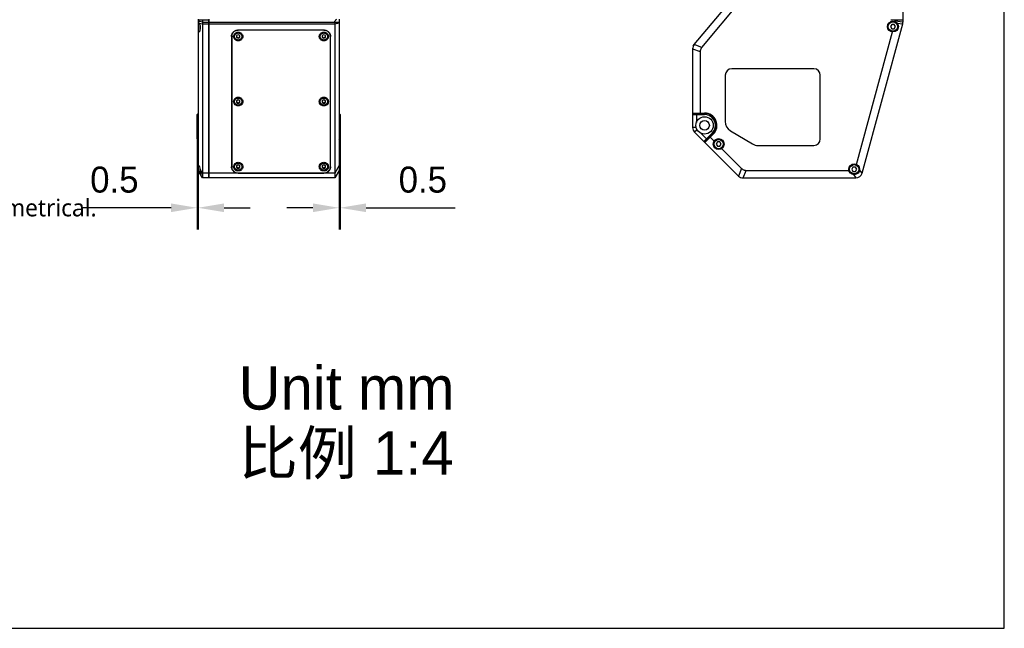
# Model space of a CAD drawing. Header units: millimetres. Extents: x 0 to 240, y 0 to 169.
# Tile 24 of 27: x 126 to 240, y 0 to 70. Entities that reach past the tile are written whole.
import ezdxf

# ---------------------------------------------------------------- set-up
doc = ezdxf.new("R2010")
doc.units = ezdxf.units.MM
doc.header["$LTSCALE"] = 32.67
doc.header["$PDMODE"] = 3
doc.header["$PDSIZE"] = 8
doc.layers.get('0').update_dxf_attribs({"linetype": 'CONTINUOUS'})
doc.layers.get('Defpoints').update_dxf_attribs({"linetype": 'CONTINUOUS'})
for name, color, linetype in [('00_COMPONENTS', 7, 'CONTINUOUS'), ('50_ALL_DETAILS', 7, 'CONTINUOUS'), ('51__DRAFT_DIMS', 7, 'CONTINUOUS')]:
    doc.layers.add(name, color=color, linetype=linetype)
doc.styles.get("Standard").update_dxf_attribs({"font": '兰亭黑 GBK.TTF'})
doc.dimstyles.new('DIMSTYLE_4', dxfattribs={"dimtxt": 3, "dimasz": 3, "dimexe": 2.5, "dimexo": 0.5, "dimgap": 0.75, "dimtad": 1, "dimlfac": 4, "dimdsep": 46, "dimtxsty": 'STANDARD', "dimblk": '_FILLED', "dimblk1": '_FILLED', "dimblk2": '_FILLED', "dimcen": 0.09, "dimclrt": 3, "dimazin": 2, "dimtp": 0.1, "dimtm": 0.1, "dimtfac": 1, "dimtofl": 0, "dimtmove": 0, "dimatfit": 3, "dimldrblk": '_FILLED', "dimfxl": 1, "dimtolj": 1, "dimarcsym": 0})

# ---------------------------------------------------------------- blocks, each defined once
blk = doc.blocks.new('_FILLED')
at = {"color": 0, "linetype": 'ByBlock'}
blk.add_solid([(0, 0), (-1, 0.167), (-1, -0.167)], dxfattribs=at)
blk = doc.blocks.new('*D7')
at = {"layer": '51__DRAFT_DIMS', "color": 0, "lineweight": -2}
for p, q in [((146.57, 56.64), (146.57, 46.02)), ((146.69, 53.02), (146.69, 46.02)), ((143.57, 48.52), (133.28, 48.52)), ((149.69, 48.52), (152.69, 48.52))]:
    blk.add_line(p, q, dxfattribs=at)
at = {"layer": 'Defpoints', "color": 0}
for p in [(146.57, 57.14), (146.69, 53.52), (146.69, 48.52)]:
    blk.add_point(p, dxfattribs=at)
at = {"layer": '51__DRAFT_DIMS', "color": 0, "linetype": 'ByBlock', "lineweight": -2, "xscale": 3, "yscale": 3, "zscale": 3}
blk.add_blockref('_FILLED', (146.57, 48.52), dxfattribs=at)
at = {"layer": '51__DRAFT_DIMS', "color": 0, "linetype": 'ByBlock', "lineweight": -2, "xscale": 3, "yscale": 3, "zscale": 3, "rotation": 180}
blk.add_blockref('_FILLED', (146.69, 48.52), dxfattribs=at)
at = {"layer": '51__DRAFT_DIMS', "color": 3, "insert": (139.82, 53.27), "char_height": 3, "attachment_point": 3, "line_spacing_factor": 0.9}
blk.add_mtext('\\A1;0.5', dxfattribs=at)
blk = doc.blocks.new('*D8')
at = {"layer": '51__DRAFT_DIMS', "color": 0, "lineweight": -2}
for p, q in [((163.07, 56.64), (163.07, 46.02)), ((162.94, 52.89), (162.94, 46.02)), ((159.94, 48.52), (156.94, 48.52)), ((166.07, 48.52), (176.35, 48.52))]:
    blk.add_line(p, q, dxfattribs=at)
at = {"layer": 'Defpoints', "color": 0}
for p in [(163.07, 57.14), (162.94, 53.39), (162.94, 48.52)]:
    blk.add_point(p, dxfattribs=at)
at = {"layer": '51__DRAFT_DIMS', "color": 0, "linetype": 'ByBlock', "lineweight": -2, "xscale": 3, "yscale": 3, "zscale": 3}
blk.add_blockref('_FILLED', (162.94, 48.52), dxfattribs=at)
at = {"layer": '51__DRAFT_DIMS', "color": 0, "linetype": 'ByBlock', "lineweight": -2, "xscale": 3, "yscale": 3, "zscale": 3, "rotation": 180}
blk.add_blockref('_FILLED', (163.07, 48.52), dxfattribs=at)
at = {"layer": '51__DRAFT_DIMS', "color": 3, "insert": (169.82, 53.27), "char_height": 3, "attachment_point": 1, "line_spacing_factor": 0.9}
blk.add_mtext('\\A1;0.5', dxfattribs=at)

msp = doc.modelspace()

# ---------------------------------------------------------------- linework, layer by layer
for p, q in [((239.6739, 0), (239.6739, 168.587)), ((0, 0), (239.6739, 0))]:
    msp.add_line(p, q)
at = {"layer": '00_COMPONENTS', "color": 7}
for p, q in [((203.9038, 67.3417), (208.7974, 73.1737)), ((227.9783, 73.0366), (227.9783, 69.9461)), ((204.7788, 67.0233), (209.2919, 72.4018)), ((146.69, 70.2708), (146.69, 52.8333)), ((146.69, 70.2208), (147.94, 70.2208)), ((146.94, 69.0161), (146.94, 69.5419)), ((147.19, 70.2208), (147.19, 51.9583)), ((147.89, 70.2208), (147.89, 51.9583)), ((147.94, 70.2708), (147.94, 51.9583)), ((162.44, 69.8883), (162.44, 51.9583)), ((162.94, 70.2708), (162.94, 52.8333)), ((223.2785, 52.512), (227.9522, 69.7499)), ((226.684, 69.6762), (226.5396, 69.4262)), ((226.5396, 69.4262), (226.684, 69.1762)), ((226.6033, 70.2208), (227.9783, 70.2208)), ((226.9727, 69.6762), (226.684, 69.6762)), ((227.117, 69.4262), (226.9727, 69.6762)), ((226.9727, 69.1762), (227.117, 69.4262)), ((227.1033, 70.0626), (227.1033, 70.2208)), ((150.54, 68.2811), (150.54, 53.2609)), ((150.565, 68.4119), (150.565, 53.2609)), ((151.315, 68.49), (151.1275, 68.3856)), ((151.1275, 68.3856), (151.1275, 68.1766)), ((151.1275, 68.2486), (151.315, 68.1441)), ((151.1275, 68.1766), (151.315, 68.0721)), ((161.19, 69.0291), (151.315, 69.0291)), ((161.19, 69.0049), (151.315, 69.0049)), ((151.5025, 68.3856), (151.315, 68.49)), ((151.315, 68.1441), (151.5025, 68.2486)), ((151.315, 68.0721), (151.5025, 68.1766)), ((151.315, 68.0721), (151.315, 68.1441)), ((151.5025, 68.1766), (151.5025, 68.3856)), ((161.19, 68.49), (161.0025, 68.3856)), ((161.0025, 68.3856), (161.0025, 68.1766)), ((161.0025, 68.2486), (161.19, 68.1441)), ((161.0025, 68.1766), (161.19, 68.0721)), ((161.3775, 68.3856), (161.19, 68.49)), ((161.19, 68.1441), (161.3775, 68.2486)), ((161.19, 68.0721), (161.3775, 68.1766)), ((161.19, 68.0721), (161.19, 68.1441)), ((161.3775, 68.1766), (161.3775, 68.3856)), ((161.94, 53.2609), (161.94, 68.4119)), ((161.965, 53.2609), (161.965, 68.2811)), ((222.6442, 53.5166), (226.7887, 68.8024)), ((226.684, 69.1762), (226.9727, 69.1762)), ((203.8017, 67.2201), (203.9013, 67.3388)), ((203.8017, 67.2201), (203.8148, 67.2092)), ((203.7283, 66.8596), (203.7283, 57.7689)), ((204.6033, 66.5412), (204.6033, 59.4533)), ((207.4783, 63.8083), (207.4783, 58.4833)), ((217.7033, 64.5583), (208.2283, 64.5583)), ((218.4533, 56.4583), (218.4533, 63.8083)), ((151.315, 60.9799), (151.1275, 60.8755)), ((151.1275, 60.8755), (151.1275, 60.6665)), ((151.1275, 60.7385), (151.315, 60.634)), ((151.1275, 60.6665), (151.315, 60.562)), ((151.5025, 60.8755), (151.315, 60.9799)), ((151.315, 60.634), (151.5025, 60.7385)), ((151.315, 60.562), (151.5025, 60.6665)), ((151.315, 60.562), (151.315, 60.634)), ((151.5025, 60.6665), (151.5025, 60.8755)), ((161.19, 60.9799), (161.0025, 60.8755)), ((161.0025, 60.8755), (161.0025, 60.6665)), ((161.0025, 60.7385), (161.19, 60.634)), ((161.0025, 60.6665), (161.19, 60.562)), ((161.3775, 60.8755), (161.19, 60.9799)), ((161.19, 60.634), (161.3775, 60.7385)), ((161.19, 60.562), (161.3775, 60.6665)), ((161.19, 60.562), (161.19, 60.634)), ((161.3775, 60.6665), (161.3775, 60.8755)), ((146.565, 59.2778), (146.69, 59.4028)), ((146.565, 56.481), (146.565, 59.2778)), ((163.065, 59.2778), (162.94, 59.4028)), ((163.065, 59.2778), (163.065, 56.481)), ((203.7283, 59.4533), (205.1033, 59.4533)), ((203.7283, 59.4028), (205.1033, 59.4028)), ((203.7283, 59.2778), (205.1033, 59.2778)), ((204.1658, 59.2778), (204.199, 59.4028)), ((204.1658, 59.2778), (204.1658, 58.3758)), ((203.948, 57.2386), (209.0087, 52.1779)), ((204.6865, 57.1188), (205.3243, 56.481)), ((205.0149, 56.1717), (205.9872, 57.1439)), ((205.1033, 56.0833), (206.0756, 57.0555)), ((205.1384, 56.0481), (206.1109, 57.0206)), ((208.0845, 57.4118), (210.6226, 55.8868)), ((146.69, 56.4161), (146.565, 56.481)), ((146.565, 56.481), (146.69, 56.3263)), ((162.94, 56.3263), (163.065, 56.481)), ((162.94, 56.4161), (163.065, 56.481)), ((205.4362, 56.4161), (205.3243, 56.481)), ((205.7572, 56.6669), (206.2069, 56.2171)), ((206.584, 56.1225), (206.4396, 55.8725)), ((206.4396, 55.8725), (206.584, 55.6225)), ((206.8727, 56.1225), (206.584, 56.1225)), ((207.017, 55.8725), (206.8727, 56.1225)), ((206.8727, 55.6225), (207.017, 55.8725)), ((211.2663, 55.7083), (217.7033, 55.7083)), ((206.584, 55.6225), (206.8727, 55.6225)), ((207.0729, 55.3511), (209.3711, 53.0529)), ((151.315, 53.4698), (151.1275, 53.3654)), ((151.5025, 53.3654), (151.315, 53.4698)), ((161.19, 53.4698), (161.0025, 53.3654)), ((161.3775, 53.3654), (161.19, 53.4698)), ((147.19, 51.9583), (146.69, 52.8333)), ((146.94, 52.4208), (146.94, 53.0739)), ((146.965, 52.3958), (146.992, 52.3958)), ((151.1275, 53.3654), (151.1275, 53.1564)), ((151.1275, 53.2284), (151.315, 53.1239)), ((151.1275, 53.1564), (151.315, 53.0519)), ((151.315, 53.1239), (151.5025, 53.2284)), ((151.315, 53.0519), (151.5025, 53.1564)), ((151.315, 53.0519), (151.315, 53.1239)), ((151.315, 52.537), (161.19, 52.537)), ((151.315, 52.5129), (161.19, 52.5129)), ((151.5025, 53.1564), (151.5025, 53.3654)), ((161.0025, 53.3654), (161.0025, 53.1564)), ((161.0025, 53.2284), (161.19, 53.1239)), ((161.0025, 53.1564), (161.19, 53.0519)), ((161.19, 53.1239), (161.3775, 53.2284)), ((161.19, 53.0519), (161.3775, 53.1564)), ((161.19, 53.0519), (161.19, 53.1239)), ((161.3775, 53.1564), (161.3775, 53.3654)), ((162.94, 52.8333), (162.44, 51.9583)), ((209.9014, 52.8333), (221.751, 52.8333)), ((222.219, 53.2083), (222.0747, 52.9583)), ((222.0747, 52.9583), (222.219, 52.7083)), ((222.5077, 53.2083), (222.219, 53.2083)), ((222.219, 52.7083), (222.5077, 52.7083)), ((222.652, 52.9583), (222.5077, 53.2083)), ((222.5077, 52.7083), (222.652, 52.9583)), ((147.89, 51.9583), (147.19, 51.9583)), ((147.94, 52.1833), (147.89, 52.1833)), ((162.44, 51.9583), (147.94, 51.9583)), ((209.539, 51.9583), (222.5546, 51.9583))]:
    msp.add_line(p, q, dxfattribs=at)
at = {"layer": '00_COMPONENTS', "color": 4}
for p, q in [((147.19, 69.9461), (146.69, 70.0626)), ((146.8171, 69.8368), (147.19, 69.7499)), ((146.965, 69.1209), (146.965, 69.4141)), ((147.19, 69.9461), (147.89, 69.9461)), ((147.19, 69.7499), (147.89, 69.7499)), ((147.89, 69.4322), (147.94, 69.4322)), ((147.94, 69.9461), (162.4452, 69.9461)), ((147.94, 69.7499), (162.44, 69.7499)), ((162.44, 69.7499), (162.94, 69.8664)), ((227.9783, 69.9461), (227.1033, 70.0626)), ((227.2995, 69.8368), (227.9522, 69.7499)), ((151.315, 69.0049), (151.315, 69.0291)), ((161.19, 69.0049), (161.19, 69.0291)), ((204.7788, 67.0233), (203.9038, 67.3417)), ((203.7283, 66.8596), (204.6033, 66.5412)), ((205.1033, 59.2778), (205.1033, 59.4028)), ((146.565, 57.1439), (146.69, 57.0555)), ((163.065, 57.1439), (162.94, 57.0555)), ((204.1374, 57.7689), (203.7283, 57.7689)), ((204.2373, 57.5279), (203.948, 57.2386)), ((205.9872, 57.1439), (206.0756, 57.0555)), ((162.94, 53.387), (162.44, 52.512)), ((146.965, 52.3958), (146.965, 52.9462)), ((147.19, 52.512), (146.9709, 52.8954)), ((147.89, 52.512), (147.19, 52.512)), ((147.94, 52.5709), (147.89, 52.5709)), ((162.44, 52.512), (147.94, 52.512)), ((151.315, 52.5129), (151.315, 52.537)), ((161.19, 52.5129), (161.19, 52.537)), ((209.3711, 53.0529), (209.0087, 52.1779)), ((209.539, 51.9583), (209.9014, 52.8333)), ((222.2613, 52.3417), (222.5546, 51.9583)), ((223.2785, 52.512), (222.9852, 52.8954))]:
    msp.add_line(p, q, dxfattribs=at)
at = {"layer": '00_COMPONENTS', "color": 7}
for centre, radius in [((226.8283, 69.4262), 0.625), ((226.8283, 69.4262), 0.5625), ((205.1033, 58.0278), 1), ((205.1033, 58.0278), 0.55), ((206.7283, 55.8725), 0.625), ((206.7283, 55.8725), 0.5625), ((222.3633, 52.9583), 0.625), ((222.3633, 52.9583), 0.5625)]:
    msp.add_circle(centre, radius, dxfattribs=at)
at = {"layer": '00_COMPONENTS', "color": 4}
for centre in [(226.8283, 69.4262), (206.7283, 55.8725), (222.3633, 52.9583)]:
    msp.add_circle(centre, 0.5375, dxfattribs=at)
at = {"layer": '00_COMPONENTS', "color": 7}
for centre, radius, start, end in [((162.7693, 69.8881), 0.3293, 169.854002, 179.970123), ((226.3536, 70.0627), 0.7497, 354.371523, 359.994415), ((227.2283, 69.9461), 0.75, 344.83, 0), ((151.2643, 68.4119), 0.6993, 174.214874, 179.997684), ((161.2407, 68.4119), 0.6993, 0.002316, 5.785126), ((204.4783, 66.8596), 0.75, 140, 180), ((208.2283, 63.8083), 0.75, 90, 180), ((217.7033, 63.8083), 0.75, 0, 90), ((205.1033, 58.0283), 1.425, 315, 90), ((205.1033, 58.0278), 1.375, 315, 90), ((205.1033, 58.0278), 1.25, 315, 90), ((208.7283, 58.4833), 1.25, 180, 239), ((204.4783, 57.7689), 0.75, 180, 225), ((211.2663, 56.9583), 1.25, 239, 270), ((217.7033, 56.4583), 0.75, 270, 0), ((151.2642, 53.3919), 0.7242, 180.014241, 196.154668), ((161.2408, 53.3919), 0.7242, 343.845332, 359.985759), ((146.965, 52.4208), 0.025, 180, 270), ((222.5546, 52.7083), 0.75, 270, 344.83), ((209.539, 52.7083), 0.75, 225, 270)]:
    msp.add_arc(centre, radius, start, end, dxfattribs=at)
at = {"layer": '00_COMPONENTS', "color": 4}
msp.add_arc((165.7674, 6.1873), 63.7879, 92.540479, 92.990116, dxfattribs=at)
at = {"layer": '00_COMPONENTS', "color": 7}
for centre, start_param, end_param in [((146.6186, 69.4262), -3.31787455, -0.96690755), ((146.6186, 52.9583), -1.78444425, -0.57899774)]:
    msp.add_ellipse(centre, major_axis=(-0.1317, 0.621), ratio=0.53456596, start_param=start_param, end_param=end_param, dxfattribs=at)
for points, knots in [([(146.8171, 69.8368), (146.7981, 69.8669), (146.7601, 69.9215), (146.7139, 69.9697), (146.69, 69.9892)], [0, 0, 0, 0, 0.53601901, 1, 1, 1, 1]), ([(162.4452, 69.9461), (162.4511, 69.9794), (162.4709, 70.0449), (162.5212, 70.1339), (162.5887, 70.2107), (162.6426, 70.2525), (162.671, 70.2708)], [0, 0, 0, 0, 0.24990988, 0.49987749, 0.74991006, 1, 1, 1, 1]), ([(150.54, 68.2811), (150.54, 68.33), (150.55, 68.4282), (150.5945, 68.5695), (150.6668, 68.6997), (150.7639, 68.8138), (150.8821, 68.9073), (151.0169, 68.9767), (151.163, 69.0195), (151.2644, 69.0291), (151.315, 69.0291)], [0, 0, 0, 0, 0.1228172, 0.24597069, 0.36974325, 0.49432, 0.6197614, 0.74599636, 0.87283532, 1, 1, 1, 1]), ([(151.315, 69.0049), (151.266, 69.0049), (151.1679, 68.9956), (151.0265, 68.9543), (150.896, 68.8871), (150.7816, 68.7966), (150.6877, 68.6862), (150.6178, 68.5602), (150.5747, 68.4234), (150.565, 68.3284), (150.565, 68.2811)], [0, 0, 0, 0, 0.12716448, 0.25400363, 0.3802386, 0.50567999, 0.63025675, 0.75402932, 0.877183, 1, 1, 1, 1]), ([(151.315, 67.7744), (151.2468, 67.7744), (151.1097, 67.8004), (150.9352, 67.9124), (150.8177, 68.0811), (150.7763, 68.2811), (150.8177, 68.481), (150.9352, 68.6497), (151.1097, 68.7617), (151.2468, 68.7878), (151.315, 68.7878)], [0, 0, 0, 0, 0.12704063, 0.25289563, 0.37705453, 0.5, 0.62294547, 0.74710437, 0.87295937, 1, 1, 1, 1]), ([(151.79, 68.295), (151.79, 68.2648), (151.7839, 68.2043), (151.7565, 68.1172), (151.7122, 68.037), (151.6526, 67.9669), (151.5801, 67.9094), (151.4975, 67.8668), (151.408, 67.8406), (151.315, 67.8317), (151.222, 67.8406), (151.1325, 67.8668), (151.05, 67.9094), (150.9775, 67.9669), (150.9179, 68.037), (150.8735, 68.1172), (150.8462, 68.2043), (150.84, 68.2648), (150.84, 68.295)], [0, 0, 0, 0, 0.06164993, 0.12342629, 0.18544425, 0.24777513, 0.31044481, 0.37342727, 0.43664912, 0.5000004, 0.56335165, 0.62657341, 0.68955575, 0.75222527, 0.814556, 0.87657383, 0.9383501, 1, 1, 1, 1]), ([(151.315, 68.7878), (151.3832, 68.7878), (151.5204, 68.7617), (151.6948, 68.6497), (151.8123, 68.481), (151.8538, 68.2811), (151.8123, 68.0811), (151.6948, 67.9124), (151.5204, 67.8004), (151.3832, 67.7744), (151.315, 67.7744)], [0, 0, 0, 0, 0.12704063, 0.25289563, 0.37705453, 0.5, 0.62294547, 0.74710437, 0.87295937, 1, 1, 1, 1]), ([(161.19, 67.7744), (161.1218, 67.7744), (160.9847, 67.8004), (160.8102, 67.9124), (160.6927, 68.0811), (160.6513, 68.2811), (160.6927, 68.481), (160.8102, 68.6497), (160.9847, 68.7617), (161.1218, 68.7878), (161.19, 68.7878)], [0, 0, 0, 0, 0.12704063, 0.25289563, 0.37705453, 0.5, 0.62294547, 0.74710437, 0.87295937, 1, 1, 1, 1]), ([(161.665, 68.295), (161.665, 68.2648), (161.6589, 68.2043), (161.6315, 68.1172), (161.5872, 68.037), (161.5276, 67.9669), (161.4551, 67.9094), (161.3725, 67.8668), (161.283, 67.8406), (161.19, 67.8317), (161.097, 67.8406), (161.0075, 67.8668), (160.925, 67.9094), (160.8525, 67.9669), (160.7929, 68.037), (160.7485, 68.1172), (160.7212, 68.2043), (160.715, 68.2648), (160.715, 68.295)], [0, 0, 0, 0, 0.06164993, 0.12342629, 0.18544425, 0.24777513, 0.31044481, 0.37342727, 0.43664912, 0.5000004, 0.56335165, 0.62657341, 0.68955575, 0.75222527, 0.814556, 0.87657383, 0.9383501, 1, 1, 1, 1]), ([(161.19, 69.0291), (161.2406, 69.0291), (161.342, 69.0195), (161.4882, 68.9767), (161.623, 68.9073), (161.7412, 68.8138), (161.8383, 68.6997), (161.9105, 68.5695), (161.955, 68.4282), (161.965, 68.33), (161.965, 68.2811)], [0, 0, 0, 0, 0.12716468, 0.25400364, 0.3802386, 0.50568, 0.63025675, 0.75402931, 0.8771828, 1, 1, 1, 1]), ([(161.94, 68.2811), (161.94, 68.3284), (161.9303, 68.4234), (161.8873, 68.5602), (161.8174, 68.6862), (161.7234, 68.7966), (161.609, 68.8871), (161.4785, 68.9543), (161.3371, 68.9956), (161.239, 69.0049), (161.19, 69.0049)], [0, 0, 0, 0, 0.122817, 0.24597068, 0.36974325, 0.49432001, 0.6197614, 0.74599637, 0.87283552, 1, 1, 1, 1]), ([(161.19, 68.7878), (161.2582, 68.7878), (161.3954, 68.7617), (161.5698, 68.6497), (161.6873, 68.481), (161.7288, 68.2811), (161.6873, 68.0811), (161.5698, 67.9124), (161.3954, 67.8004), (161.2582, 67.7744), (161.19, 67.7744)], [0, 0, 0, 0, 0.12704063, 0.25289563, 0.37705453, 0.5, 0.62294547, 0.74710437, 0.87295937, 1, 1, 1, 1]), ([(204.7788, 67.0233), (204.7508, 66.9899), (204.6889, 66.8997), (204.6223, 66.7372), (204.6033, 66.6064), (204.6033, 66.5412)], [0, 0, 0, 0, 0.25025807, 0.62519955, 1, 1, 1, 1]), ([(151.315, 60.2643), (151.2468, 60.2643), (151.1097, 60.2903), (150.9352, 60.4023), (150.8177, 60.571), (150.7763, 60.771), (150.8177, 60.9709), (150.9352, 61.1396), (151.1097, 61.2516), (151.2468, 61.2777), (151.315, 61.2777)], [0, 0, 0, 0, 0.12704063, 0.25289563, 0.37705453, 0.5, 0.62294547, 0.74710437, 0.87295937, 1, 1, 1, 1]), ([(151.79, 60.7849), (151.79, 60.7547), (151.7839, 60.6942), (151.7565, 60.6071), (151.7122, 60.5269), (151.6526, 60.4568), (151.5801, 60.3993), (151.4975, 60.3567), (151.408, 60.3305), (151.315, 60.3216), (151.222, 60.3305), (151.1325, 60.3567), (151.05, 60.3993), (150.9775, 60.4568), (150.9179, 60.5269), (150.8735, 60.6071), (150.8462, 60.6942), (150.84, 60.7547), (150.84, 60.7849)], [0, 0, 0, 0, 0.06164993, 0.12342629, 0.18544425, 0.24777513, 0.31044481, 0.37342727, 0.43664912, 0.5000004, 0.56335165, 0.62657341, 0.68955575, 0.75222527, 0.814556, 0.87657383, 0.9383501, 1, 1, 1, 1]), ([(151.315, 61.2777), (151.3832, 61.2777), (151.5204, 61.2516), (151.6948, 61.1396), (151.8123, 60.9709), (151.8538, 60.771), (151.8123, 60.571), (151.6948, 60.4023), (151.5204, 60.2903), (151.3832, 60.2643), (151.315, 60.2643)], [0, 0, 0, 0, 0.12704063, 0.25289563, 0.37705453, 0.5, 0.62294547, 0.74710437, 0.87295937, 1, 1, 1, 1]), ([(161.19, 60.2643), (161.1218, 60.2643), (160.9847, 60.2903), (160.8102, 60.4023), (160.6927, 60.571), (160.6513, 60.771), (160.6927, 60.9709), (160.8102, 61.1396), (160.9847, 61.2516), (161.1218, 61.2777), (161.19, 61.2777)], [0, 0, 0, 0, 0.12704063, 0.25289563, 0.37705453, 0.5, 0.62294547, 0.74710437, 0.87295937, 1, 1, 1, 1]), ([(161.665, 60.7849), (161.665, 60.7547), (161.6589, 60.6942), (161.6315, 60.6071), (161.5872, 60.5269), (161.5276, 60.4568), (161.4551, 60.3993), (161.3725, 60.3567), (161.283, 60.3305), (161.19, 60.3216), (161.097, 60.3305), (161.0075, 60.3567), (160.925, 60.3993), (160.8525, 60.4568), (160.7929, 60.5269), (160.7485, 60.6071), (160.7212, 60.6942), (160.715, 60.7547), (160.715, 60.7849)], [0, 0, 0, 0, 0.06164993, 0.12342629, 0.18544425, 0.24777513, 0.31044481, 0.37342727, 0.43664912, 0.5000004, 0.56335165, 0.62657341, 0.68955575, 0.75222527, 0.814556, 0.87657383, 0.9383501, 1, 1, 1, 1]), ([(161.19, 61.2777), (161.2582, 61.2777), (161.3954, 61.2516), (161.5698, 61.1396), (161.6873, 60.9709), (161.7288, 60.771), (161.6873, 60.571), (161.5698, 60.4023), (161.3954, 60.2903), (161.2582, 60.2643), (161.19, 60.2643)], [0, 0, 0, 0, 0.12704063, 0.25289563, 0.37705453, 0.5, 0.62294547, 0.74710437, 0.87295937, 1, 1, 1, 1]), ([(151.315, 52.7542), (151.2468, 52.7542), (151.1097, 52.7802), (150.9352, 52.8922), (150.8177, 53.0609), (150.7763, 53.2609), (150.8177, 53.4608), (150.9352, 53.6295), (151.1097, 53.7415), (151.2468, 53.7676), (151.315, 53.7676)], [0, 0, 0, 0, 0.12704063, 0.25289563, 0.37705453, 0.5, 0.62294547, 0.74710437, 0.87295937, 1, 1, 1, 1]), ([(151.315, 53.7676), (151.3832, 53.7676), (151.5204, 53.7415), (151.6948, 53.6295), (151.8123, 53.4608), (151.8538, 53.2609), (151.8123, 53.0609), (151.6948, 52.8922), (151.5204, 52.7802), (151.3832, 52.7542), (151.315, 52.7542)], [0, 0, 0, 0, 0.12704063, 0.25289563, 0.37705453, 0.5, 0.62294547, 0.74710437, 0.87295937, 1, 1, 1, 1]), ([(161.19, 52.7542), (161.1218, 52.7542), (160.9847, 52.7802), (160.8102, 52.8922), (160.6927, 53.0609), (160.6513, 53.2609), (160.6927, 53.4608), (160.8102, 53.6295), (160.9847, 53.7415), (161.1218, 53.7676), (161.19, 53.7676)], [0, 0, 0, 0, 0.12704063, 0.25289563, 0.37705453, 0.5, 0.62294547, 0.74710437, 0.87295937, 1, 1, 1, 1]), ([(161.19, 53.7676), (161.2582, 53.7676), (161.3954, 53.7415), (161.5698, 53.6295), (161.6873, 53.4608), (161.7288, 53.2609), (161.6873, 53.0609), (161.5698, 52.8922), (161.3954, 52.7802), (161.2582, 52.7542), (161.19, 52.7542)], [0, 0, 0, 0, 0.12704063, 0.25289563, 0.37705453, 0.5, 0.62294547, 0.74710437, 0.87295937, 1, 1, 1, 1]), ([(146.9709, 52.8954), (146.9744, 52.858), (146.9804, 52.7851), (146.9869, 52.6796), (146.9912, 52.5835), (146.9933, 52.5), (146.9934, 52.4396), (146.9923, 52.3996), (146.991, 52.3766), (146.9891, 52.3584), (146.9871, 52.3465), (146.9849, 52.3395), (146.9832, 52.3356), (146.9809, 52.3333), (146.9793, 52.3333)], [0, 0, 0, 0, 0.19919009, 0.38797857, 0.55997597, 0.70935171, 0.8310672, 0.88025383, 0.92111711, 0.9533731, 0.97688932, 0.9854182, 0.99190579, 1, 1, 1, 1]), ([(146.9793, 52.3333), (146.9779, 52.3333), (146.9742, 52.336), (146.9722, 52.3394), (146.9709, 52.3417)], [0, 0, 0, 0, 0.36535934, 1, 1, 1, 1]), ([(151.315, 52.5129), (151.2644, 52.5129), (151.163, 52.5225), (151.0169, 52.5652), (150.8821, 52.6347), (150.7639, 52.7282), (150.6668, 52.8422), (150.5945, 52.9724), (150.55, 53.1138), (150.54, 53.212), (150.54, 53.2609)], [0, 0, 0, 0, 0.12716468, 0.25400364, 0.3802386, 0.50568, 0.63025675, 0.75402931, 0.8771828, 1, 1, 1, 1]), ([(150.565, 53.2609), (150.565, 53.2136), (150.5747, 53.1185), (150.6178, 52.9818), (150.6877, 52.8557), (150.7816, 52.7454), (150.896, 52.6549), (151.0265, 52.5877), (151.1679, 52.5463), (151.266, 52.537), (151.315, 52.537)], [0, 0, 0, 0, 0.122817, 0.24597068, 0.36974325, 0.49432001, 0.6197614, 0.74599637, 0.87283552, 1, 1, 1, 1]), ([(151.79, 53.2748), (151.79, 53.2446), (151.7839, 53.1841), (151.7565, 53.097), (151.7122, 53.0168), (151.6526, 52.9467), (151.5801, 52.8892), (151.4975, 52.8466), (151.408, 52.8204), (151.315, 52.8115), (151.222, 52.8204), (151.1325, 52.8466), (151.05, 52.8892), (150.9775, 52.9467), (150.9179, 53.0168), (150.8735, 53.097), (150.8462, 53.1841), (150.84, 53.2446), (150.84, 53.2748)], [0, 0, 0, 0, 0.06164993, 0.12342629, 0.18544425, 0.24777513, 0.31044481, 0.37342727, 0.43664912, 0.5000004, 0.56335165, 0.62657341, 0.68955575, 0.75222527, 0.814556, 0.87657383, 0.9383501, 1, 1, 1, 1]), ([(161.665, 53.2748), (161.665, 53.2446), (161.6589, 53.1841), (161.6315, 53.097), (161.5872, 53.0168), (161.5276, 52.9467), (161.4551, 52.8892), (161.3725, 52.8466), (161.283, 52.8204), (161.19, 52.8115), (161.097, 52.8204), (161.0075, 52.8466), (160.925, 52.8892), (160.8525, 52.9467), (160.7929, 53.0168), (160.7485, 53.097), (160.7212, 53.1841), (160.715, 53.2446), (160.715, 53.2748)], [0, 0, 0, 0, 0.06164993, 0.12342629, 0.18544425, 0.24777513, 0.31044481, 0.37342727, 0.43664912, 0.5000004, 0.56335165, 0.62657341, 0.68955575, 0.75222527, 0.814556, 0.87657383, 0.9383501, 1, 1, 1, 1]), ([(161.19, 52.537), (161.239, 52.537), (161.3371, 52.5463), (161.4785, 52.5877), (161.609, 52.6549), (161.7234, 52.7454), (161.8174, 52.8557), (161.8873, 52.9818), (161.9303, 53.1185), (161.94, 53.2136), (161.94, 53.2609)], [0, 0, 0, 0, 0.12716448, 0.25400363, 0.3802386, 0.50567999, 0.63025675, 0.75402932, 0.877183, 1, 1, 1, 1]), ([(161.965, 53.2609), (161.965, 53.212), (161.955, 53.1138), (161.9105, 52.9724), (161.8383, 52.8422), (161.7412, 52.7282), (161.623, 52.6347), (161.4882, 52.5652), (161.342, 52.5225), (161.2406, 52.5129), (161.19, 52.5129)], [0, 0, 0, 0, 0.1228172, 0.24597069, 0.36974325, 0.49432, 0.6197614, 0.74599636, 0.87283532, 1, 1, 1, 1]), ([(209.3711, 53.0529), (209.4057, 53.0183), (209.4732, 52.9644), (209.5806, 52.9049), (209.7176, 52.8517), (209.8282, 52.8333), (209.9014, 52.8333)], [0, 0, 0, 0, 0.25009132, 0.43783958, 0.62560155, 1, 1, 1, 1])]:
    msp.add_open_spline(points, degree=3, knots=knots, dxfattribs=at)
at = {"layer": '00_COMPONENTS', "color": 4}
for points in [[(150.8931, 68.2811), (150.8931, 68.3077), (150.8985, 68.3612), (150.9227, 68.4381), (150.9621, 68.509), (151.0149, 68.5711), (151.0793, 68.622), (151.177, 68.6724), (151.315, 68.699), (151.453, 68.6724), (151.5507, 68.622), (151.6151, 68.5711), (151.668, 68.509), (151.7073, 68.4381), (151.7315, 68.3612), (151.737, 68.3077), (151.737, 68.2811)], [(151.737, 68.2811), (151.737, 68.2545), (151.7315, 68.201), (151.7073, 68.124), (151.668, 68.0531), (151.6151, 67.991), (151.5507, 67.9401), (151.453, 67.8897), (151.315, 67.8632), (151.177, 67.8897), (151.0793, 67.9401), (151.0149, 67.991), (150.9621, 68.0531), (150.9227, 68.124), (150.8985, 68.201), (150.8931, 68.2545), (150.8931, 68.2811)], [(160.7681, 68.2811), (160.7681, 68.3077), (160.7735, 68.3612), (160.7977, 68.4381), (160.8371, 68.509), (160.8899, 68.5711), (160.9543, 68.622), (161.052, 68.6724), (161.19, 68.699), (161.328, 68.6724), (161.4257, 68.622), (161.4901, 68.5711), (161.543, 68.509), (161.5823, 68.4381), (161.6065, 68.3612), (161.612, 68.3077), (161.612, 68.2811)], [(161.612, 68.2811), (161.612, 68.2545), (161.6065, 68.201), (161.5823, 68.124), (161.543, 68.0531), (161.4901, 67.991), (161.4257, 67.9401), (161.328, 67.8897), (161.19, 67.8632), (161.052, 67.8897), (160.9543, 67.9401), (160.8899, 67.991), (160.8371, 68.0531), (160.7977, 68.124), (160.7735, 68.201), (160.7681, 68.2545), (160.7681, 68.2811)], [(150.8931, 60.771), (150.8931, 60.7976), (150.8985, 60.8511), (150.9227, 60.928), (150.9621, 60.9989), (151.0149, 61.061), (151.0793, 61.1119), (151.177, 61.1623), (151.315, 61.1889), (151.453, 61.1623), (151.5507, 61.1119), (151.6151, 61.061), (151.668, 60.9989), (151.7073, 60.928), (151.7315, 60.8511), (151.737, 60.7976), (151.737, 60.771)], [(151.737, 60.771), (151.737, 60.7444), (151.7315, 60.6909), (151.7073, 60.6139), (151.668, 60.543), (151.6151, 60.4809), (151.5507, 60.43), (151.453, 60.3796), (151.315, 60.3531), (151.177, 60.3796), (151.0793, 60.43), (151.0149, 60.4809), (150.9621, 60.543), (150.9227, 60.6139), (150.8985, 60.6909), (150.8931, 60.7444), (150.8931, 60.771)], [(160.7681, 60.771), (160.7681, 60.7976), (160.7735, 60.8511), (160.7977, 60.928), (160.8371, 60.9989), (160.8899, 61.061), (160.9543, 61.1119), (161.052, 61.1623), (161.19, 61.1889), (161.328, 61.1623), (161.4257, 61.1119), (161.4901, 61.061), (161.543, 60.9989), (161.5823, 60.928), (161.6065, 60.8511), (161.612, 60.7976), (161.612, 60.771)], [(161.612, 60.771), (161.612, 60.7444), (161.6065, 60.6909), (161.5823, 60.6139), (161.543, 60.543), (161.4901, 60.4809), (161.4257, 60.43), (161.328, 60.3796), (161.19, 60.3531), (161.052, 60.3796), (160.9543, 60.43), (160.8899, 60.4809), (160.8371, 60.543), (160.7977, 60.6139), (160.7735, 60.6909), (160.7681, 60.7444), (160.7681, 60.771)], [(150.8931, 53.2609), (150.8931, 53.2875), (150.8985, 53.341), (150.9227, 53.4179), (150.9621, 53.4888), (151.0149, 53.5509), (151.0793, 53.6018), (151.177, 53.6522), (151.315, 53.6788), (151.453, 53.6522), (151.5507, 53.6018), (151.6151, 53.5509), (151.668, 53.4888), (151.7073, 53.4179), (151.7315, 53.341), (151.737, 53.2875), (151.737, 53.2609)], [(160.7681, 53.2609), (160.7681, 53.2875), (160.7735, 53.341), (160.7977, 53.4179), (160.8371, 53.4888), (160.8899, 53.5509), (160.9543, 53.6018), (161.052, 53.6522), (161.19, 53.6788), (161.328, 53.6522), (161.4257, 53.6018), (161.4901, 53.5509), (161.543, 53.4888), (161.5823, 53.4179), (161.6065, 53.341), (161.612, 53.2875), (161.612, 53.2609)], [(151.737, 53.2609), (151.737, 53.2343), (151.7315, 53.1808), (151.7073, 53.1038), (151.668, 53.0329), (151.6151, 52.9708), (151.5507, 52.9199), (151.453, 52.8695), (151.315, 52.843), (151.177, 52.8695), (151.0793, 52.9199), (151.0149, 52.9708), (150.9621, 53.0329), (150.9227, 53.1038), (150.8985, 53.1808), (150.8931, 53.2343), (150.8931, 53.2609)], [(161.612, 53.2609), (161.612, 53.2343), (161.6065, 53.1808), (161.5823, 53.1038), (161.543, 53.0329), (161.4901, 52.9708), (161.4257, 52.9199), (161.328, 52.8695), (161.19, 52.843), (161.052, 52.8695), (160.9543, 52.9199), (160.8899, 52.9708), (160.8371, 53.0329), (160.7977, 53.1038), (160.7735, 53.1808), (160.7681, 53.2343), (160.7681, 53.2609)]]:
    msp.add_open_spline(points, degree=3, knots=[0, 0, 0, 0, 0.06148095, 0.12312613, 0.18508375, 0.24744357, 0.31023622, 0.37342609, 0.5, 0.62657391, 0.68976378, 0.75255643, 0.81491625, 0.87687387, 0.93851905, 1, 1, 1, 1], dxfattribs=at)

# ---------------------------------------------------------------- texts
at = {"layer": '50_ALL_DETAILS', "color": 3, "insert": (151.3684, 30.2334), "char_height": 5, "width": 29.335938, "attachment_point": 1, "line_spacing_factor": 0.9}
msp.add_mtext('Unit mm\\P比例 1:4', dxfattribs=at)
at = {"layer": '51__DRAFT_DIMS', "color": 3, "insert": (101.6797, 54.0278), "char_height": 3, "attachment_point": 1, "line_spacing_factor": 0.9}
msp.add_mtext('\\A1;3-%%c8{\\fgdt|b0|i0|c134|p2;x\\F兰亭黑 GBK.TTF|c134;18\\P\\fRoboto|b0|i0|c0|p0;\\H0.666667x;The reverse is symmetrical.}', dxfattribs=at)

# ---------------------------------------------------------------- dimensions: what is measured, and where the dimension line sits
at = {"layer": '51__DRAFT_DIMS', "color": 4}
dim = msp.add_linear_dim(base=(146.69, 48.5168), p1=(146.565, 57.1439), p2=(146.69, 53.5166), dimstyle='DIMSTYLE_4', dxfattribs=at)
dim.commit()
dim.dimension.update_dxf_attribs({"geometry": '*D7', "text_midpoint": (136.925, 48.5168), "dimtype": 160})
dim = msp.add_linear_dim(base=(162.94, 48.5168), p1=(163.065, 57.1439), p2=(162.94, 53.387), angle=180, dimstyle='DIMSTYLE_4', dxfattribs=at)
dim.commit()
dim.dimension.update_dxf_attribs({"geometry": '*D8', "text_midpoint": (172.7051, 48.5168), "dimtype": 160})

doc.saveas('drawing.dxf')
